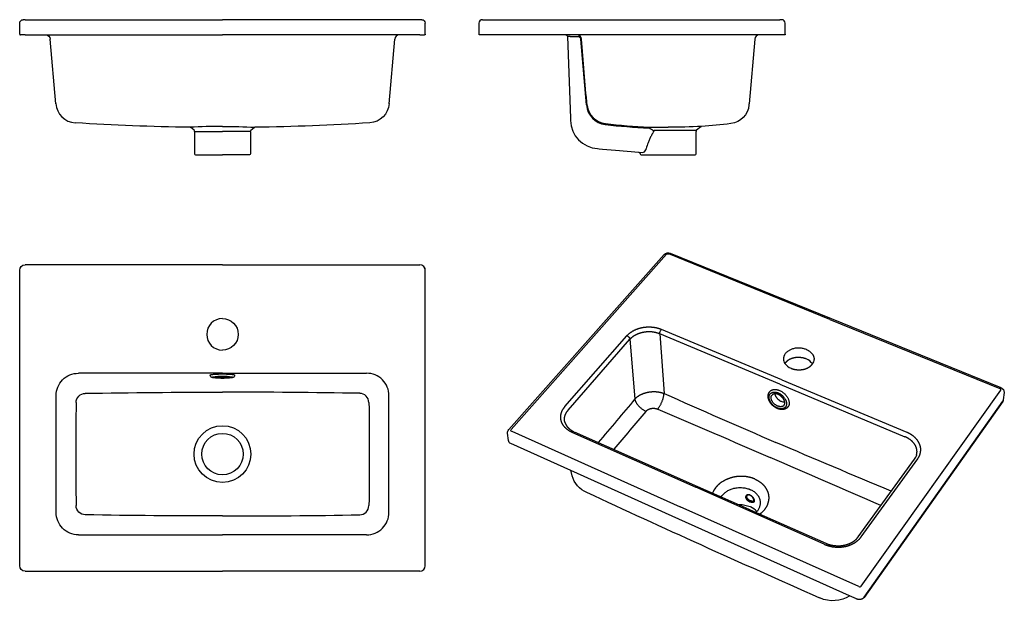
# Model space of a CAD drawing. Header units: millimetres. Extents: x 10535 to 11628, y -1402 to -755.
import ezdxf

# ---------------------------------------------------------------- set-up
doc = ezdxf.new("R2010")
doc.units = ezdxf.units.MM
doc.header["$MEASUREMENT"] = 0

msp = doc.modelspace()

# ---------------------------------------------------------------- linework, layer by layer
at = {"lineweight": -3}
for p, q in [((10535.4, -771.4), (10535.4, -759.4)), ((10541.4, -755.4), (10539.4, -755.4)), ((10541.4, -755.4), (10760.4, -755.4)), ((10981.4, -755.4), (10760.4, -755.4)), ((10985.4, -771.4), (10985.4, -759.4)), ((11044.8, -759.4), (11044.8, -771.4)), ((11048.8, -755.4), (11378.8, -755.4)), ((11380.8, -755.4), (11378.8, -755.4)), ((11384.8, -771.4), (11384.8, -759.4)), ((10541.4, -772.4), (10536.4, -772.4)), ((10541.4, -772.4), (10564.3, -772.4)), ((10564.3, -772.4), (10760.4, -772.4)), ((10956.5, -772.4), (10760.4, -772.4)), ((10979.4, -772.4), (10956.5, -772.4)), ((10979.4, -772.4), (10984.4, -772.4)), ((11050.8, -772.4), (11045.8, -772.4)), ((11141.8, -772.4), (11050.8, -772.4)), ((11355.9, -772.4), (11141.8, -772.4)), ((11143.3, -773.9), (11146.5, -864.6)), ((11146, -773.9), (11143.3, -773.9)), ((11146, -773.9), (11154.4, -773.9)), ((11378.8, -772.4), (11355.9, -772.4)), ((11383.8, -772.4), (11378.8, -772.4)), ((10575.5, -848.6), (10569.3, -777)), ((10945.3, -848.6), (10951.6, -777)), ((11164.2, -850), (11157.9, -777.1)), ((11350.9, -777), (11344.7, -848.6)), ((11344.6, -849.9), (11344.7, -848.6)), ((11291.9, -873.8), (11291.9, -873.8)), ((10728.9, -878.1), (10725.4, -875.2)), ((10729.4, -879.3), (10729.4, -904.3)), ((10729.4, -879.3), (10760.4, -879.3)), ((10791.4, -879.3), (10760.4, -879.3)), ((10791.4, -879.3), (10791.4, -904.3)), ((10792, -878.1), (10795.5, -875.2)), ((11239.1, -878.8), (11239.6, -878.1)), ((11239.6, -878.1), (11254.8, -878.1)), ((11254.8, -878.1), (11286.3, -878.1)), ((11285.8, -904.3), (11285.8, -879.3)), ((11291, -874.2), (11286.3, -878.1)), ((10730.4, -905.3), (10760.4, -905.3)), ((10790.4, -905.3), (10760.4, -905.3)), ((11222.4, -902.5), (11226, -902.8)), ((11223.8, -904), (11223.8, -904.3)), ((11224.8, -905.3), (11254.8, -905.3)), ((11254.8, -905.3), (11284.8, -905.3)), ((11080.8, -1210.1), (11253.1, -1015.7)), ((11434.4, -1087.9), (11255.7, -1015.3)), ((11257.2, -1014.5), (11435.8, -1087.1)), ((11078.1, -1210.2), (11250.5, -1016)), ((10535.4, -1361.4), (10535.4, -1033.4)), ((10760.4, -1027.4), (10541.4, -1027.4)), ((10760.4, -1027.4), (10979.4, -1027.4)), ((10985.4, -1361.4), (10985.4, -1033.4)), ((11434.4, -1087.9), (11622.9, -1164.6)), ((11435.8, -1087.1), (11624.1, -1163.6)), ((11380.8, -1155), (11247.5, -1099)), ((11140.4, -1184.7), (11209.1, -1106.1)), ((11143.9, -1188.7), (11212.5, -1110)), ((11212.5, -1110), (11218, -1176.2)), ((11245.6, -1103.9), (11250.3, -1170.1)), ((11378.8, -1159.9), (11245.6, -1103.9)), ((10760.4, -1147.7), (10600.6, -1147.7)), ((10746.9, -1150.2), (10746.9, -1149.7)), ((10760.4, -1147.7), (10920.2, -1147.7)), ((10773.9, -1149.7), (10773.9, -1150.2)), ((11380.8, -1155), (11519.6, -1213.2)), ((11367.6, -1168.1), (11367.8, -1167.8)), ((11367.6, -1168.1), (11367.6, -1168.1)), ((11378.8, -1159.9), (11517.5, -1218.2)), ((11469.1, -1383.9), (11623.8, -1166.5)), ((10575.7, -1302.2), (10575.7, -1172.6)), ((10945.1, -1302.2), (10945.1, -1172.6)), ((11626, -1179), (11472.2, -1396.4)), ((11472.3, -1396.2), (11626.1, -1178.8)), ((11626, -1179), (11626.1, -1178.8)), ((11627.6, -1169.2), (11626.7, -1177.3)), ((11387.6, -1185.2), (11387.4, -1185.5)), ((11387.4, -1185.5), (11387.4, -1185.5)), ((11387.6, -1185.2), (11387.5, -1185.3)), ((11081.3, -1212.1), (11268.3, -1295.9)), ((11077.6, -1222.3), (11076.7, -1214.2)), ((11148.7, -1213.6), (11285.5, -1274.3)), ((11150.6, -1212.6), (11287.3, -1273.2)), ((11146.7, -1255.6), (11080.4, -1225.8)), ((11465.6, -1329.4), (11528.3, -1243)), ((11469.1, -1329.2), (11531.8, -1242.6)), ((11148.3, -1261.4), (11146.7, -1255.4)), ((11266.6, -1309.5), (11146.7, -1255.6)), ((11428.1, -1337.5), (11285.5, -1274.3)), ((11287.3, -1273.2), (11333.8, -1293.8)), ((11466.3, -1384.5), (11268.3, -1295.9)), ((11333.8, -1293.8), (11352.4, -1302.1)), ((11349.9, -1289.5), (11349.9, -1289.5)), ((11456.2, -1394.8), (11266.6, -1309.5)), ((11352.4, -1302.1), (11429.7, -1336.3)), ((10600.6, -1327.1), (10760.4, -1327.1)), ((10920.2, -1327.1), (10760.4, -1327.1)), ((10541.4, -1367.4), (10760.4, -1367.4)), ((10979.4, -1367.4), (10760.4, -1367.4)), ((11463.8, -1398.2), (11456.2, -1394.8))]:
    msp.add_line(p, q, dxfattribs=at)
msp.add_lwpolyline([(11146.5, -864.6), (11146.5, -865.4), (11146.6, -867.2, 0.389037), (11176.5, -898.5), (11178.3, -898.6), (11182, -899), (11196.5, -900.2), (11222.4, -902.5)], format="xyb", dxfattribs=at)
for radius in [31.5, 23]:
    msp.add_circle((10760.4, -1237.4), radius)
at = {"lineweight": -3, "extrusion": (0, 0, -1)}
for centre, radius, start, end in [((-10539.4, -759.4), 4, 360, 90), ((-10981.4, -759.4), 4, 90, 180), ((-10564.3, -777.4), 5, 90, 175), ((-10984.4, -771.4), 1, 180, 270), ((-11045.8, -771.4), 1, 270, 0), ((-11141.8, -773.9), 1.5, 90, 178), ((-11154.4, -777.4), 3.5, 89.9999, 175.0001), ((-11383.8, -771.4), 1, 180, 270), ((-10922.3, -847), 23, 183.9535, 266.4289), ((-11321.6, -847.9), 23, 185, 262.905), ((-10760.5, 1753.8), 2628.8, 270.7876, 273.5655), ((-10759.1, -1584), 710.2, 90.109, 93.0154), ((-10760.3, 1753.8), 2628.8, 266.4345, 269.2124), ((-11255.9, -213.9), 660.9, 266.875, 270.093), ((-11292, -875.3), 1.5, 49.9995, 86.1523), ((-11254.3, -307.5), 567.6, 262.9002, 266.2051), ((-10792.9, -879.3), 1.5, 0, 50), ((-10796.4, -876.3), 1.5, 49.9997, 89.2131), ((-11277.5, -804.7), 83.5, 297.3516, 301.9007), ((-10790.4, -904.3), 1, 180, 270), ((-11222.3, -904), 1.5, 95.0007, 179.9994), ((-11254.9, -1020.2), 6.12, 43.6837, 112.326), ((-11254.8, -1017.5), 2.43, 47.3709, 112.3371), ((-10541.4, -1033.4), 6, 0, 90), ((-10760.4, -1104.6), 17.5, 90, 270), ((-11254.3, -1104.5), 8.75, 4.415, 38.972), ((-11206.9, -1111.4), 5.77, 112.3577, 165.1686), ((-11408.1, -1132.1), 8.72, 181.5073, 181.5485), ((-10600.6, -1172.5), 24.8, 359.812, 90.188), ((-10761.1, -10280.3), 9111.6, 89.03838, 89.99591), ((-11622.2, -1168.7), 5.38, 110.0027, 184.8178), ((-10608.4, -1180.4), 10.4, 1.1931, 88.6506), ((-7690.9, 1760.6), 4589.7, 219.7827, 220.5706), ((-11384.2, -1171.2), 8.78, 269.4787, 293.8833), ((-11623, -1176.8), 3.69, 186.5787, 215.6853), ((-7129.9, -1237.4), 3793.4, 179.1356, 180.8644), ((6520.7, -42592.5), 45054.8, 113.22082, 113.39354), ((-11380.5, -1180.9), 3.81, 221.0415, 221.0892), ((-11081.9, -1213.7), 5.22, 354.0507, 42.1719), ((-11081.6, -1211), 1.22, 286.4057, 43.9455), ((-11082, -1221.7), 4.4, 291.2333, 351.2732), ((-15717.8, 8866.3), 10985.8, 292.56394, 293.28909), ((-11176.7, -1253.2), 29.6, 294.129, 343.8131), ((-17346, 12049.2), 14692.9, 294.33477, 294.87876), ((-11327.8, -1292.9), 16.1, 29.5819, 38.2693), ((-10608.4, -1294.4), 10.4, 271.3494, 358.8069), ((-11340.7, -1282.3), 26.9, 217.7676, 233.6604), ((-10600.6, -1302.2), 24.8, 269.812, 0.188), ((-10761.1, 7805.5), 9111.6, 270.00409, 270.96162), ((-17605.9, 12613.3), 15314, 293.81195, 294.35126), ((-10541.4, -1361.4), 6, 270, 0), ((-11437.5, -1364.5), 35.6, 237.9468, 293.8207), ((-11471.9, -1396.2), 0.357, 181.4128, 254.3492)]:
    msp.add_arc(centre, radius, start, end, dxfattribs=at)
at = {"lineweight": -3}
for centre, radius, start, end in [((11048.8, -759.4), 4, 90, 180), ((11380.8, -759.4), 4, 360, 90), ((10536.4, -771.4), 1, 180, 270), ((10956.5, -777.4), 5, 90, 175), ((11153.7, -777.4), 5, 5.034, 90), ((11355.9, -777.4), 5, 90, 175), ((10598.5, -847), 23, 183.9535, 266.4289), ((11187.8, -848.3), 23.6, 184.176, 263.3961), ((11187.9, -847.9), 23, 186.7669, 263.0974), ((10761.8, -1584), 710.2, 90.109, 93.0154), ((11255, -294.2), 581.7, 263.0958, 267.8712), ((11254.9, -295.3), 579.6, 263.09, 267.8724), ((10724.4, -876.3), 1.5, 49.9997, 89.2131), ((10727.9, -879.3), 1.5, 0, 50), ((11254.6, -158.5), 716.3, 268.2997, 270.0121), ((11287.3, -879.3), 1.5, 129.9996, 180.0005), ((10730.4, -904.3), 1, 180, 270), ((11224.8, -904.3), 1, 180, 270), ((11225.8, -898.4), 4.44, 272.5688, 341.6187), ((11284.8, -904.3), 1, 270, 0), ((10979.4, -1033.4), 6, 0, 90), ((10979.4, -1033.4), 6, 360, 27), ((10760.4, -1104.6), 17.5, 90, 270), ((11391.8, -1131.7), 9.01, 179.8531, 214.3624), ((11402.7, -1145.9), 15, 34.6468, 69.1318), ((11407.8, -1132), 9.04, 323.4369, 357.7821), ((11396.7, -1128.1), 15.1, 215.2597, 248.9426), ((10920.3, -1172.5), 24.8, 359.812, 90.188), ((10759.8, -10280.3), 9111.6, 89.03838, 89.99591), ((10912.4, -1180.4), 10.4, 1.1931, 88.6506), ((15530.1, 8440.5), 10520.5, 245.99569, 246.73315), ((11623.5, -1176.9), 3.25, 324.1862, 353.3252), ((14391, -1237.4), 3793.4, 179.1356, 180.8644), ((15536.5, -4872.8), 5666.4, 139.4633, 140.0213), ((-6043.2, -41395.6), 43766.8, 66.38278, 66.55806), ((11517.4, -1234.9), 13.6, 323.5378, 345.9658), ((11325.3, -1289), 22.8, 141.308, 158.6652), ((10912.4, -1294.4), 10.4, 271.3494, 358.8069), ((11334.9, -1321.8), 28, 66.633, 92.2591), ((11337.9, -1315.1), 20.7, 41.8933, 66.8505), ((10759.8, 7805.5), 9111.6, 270.00409, 270.96162), ((10920.3, -1302.2), 24.8, 269.812, 0.188), ((11266.8, -1309.3), 0.282, 172.9348, 233.939), ((11340.1, -1289.3), 17.8, 314.1833, 322.3537), ((10979.4, -1361.4), 6, 270, 0), ((11467.3, -1382.3), 2.43, 244.3889, 318.8969)]:
    msp.add_arc(centre, radius, start, end, dxfattribs=at)
msp.add_open_spline([(11165.1, -850.6), (11162.3, -826.8), (11160.7, -800.9), (11158.7, -777)], degree=3, dxfattribs=at)
for points, knots in [([(11239.1, -878.8), (11238.6, -879.6), (11237.5, -881.5), (11235.8, -884.6), (11234.1, -888.2), (11232.3, -892.8), (11231, -896.7), (11230.2, -899.3), (11230, -899.8)], [0.54411, 0.54411, 0.54411, 0.54411, 3.417391, 7.58134, 11.721332, 15.873558, 23.202489, 24.664413, 24.664413, 24.664413, 24.664413]), ([(10760.4, -1153.2), (10757.3, -1153.2), (10754.4, -1153.1), (10752.1, -1152.9), (10751.1, -1152.8), (10750.3, -1152.7), (10749.5, -1152.6), (10749.3, -1152.5), (10749, -1152.5), (10748.8, -1152.4), (10748.5, -1152.3), (10748.4, -1152.3), (10748.2, -1152.2), (10748.2, -1152.2), (10747.9, -1152), (10747.7, -1151.9), (10747.6, -1151.7), (10747.2, -1151.4), (10746.9, -1150.8), (10746.9, -1150.2)], [0, 0, 0, 0, 9.411753, 9.411753, 9.411753, 13.472541, 13.472541, 14.532423, 14.532423, 15.835746, 15.835746, 16.609123, 16.609123, 16.99074, 16.99074, 18.052208, 18.052208, 18.052208, 20.0676, 20.0676, 20.0676, 20.0676]), ([(10760.4, -1151.4), (10759.2, -1151.4), (10756.7, -1151.4), (10753.5, -1151.6), (10751.4, -1151.9), (10750.7, -1152.2), (10751.4, -1152.5), (10753.5, -1152.8), (10756.7, -1153), (10759.2, -1153), (10760.4, -1153)], [29.844231, 29.844231, 29.844231, 29.844231, 33.425241, 37.305289, 41.185337, 44.766347, 48.347357, 52.227405, 56.107452, 59.688462, 59.688462, 59.688462, 59.688462]), ([(10759.3, -1151.4), (10758.5, -1151.4), (10757.7, -1151.4), (10756.9, -1151.4), (10755.7, -1151.5), (10754.6, -1151.5), (10753.7, -1151.6), (10752.8, -1151.7), (10752.1, -1151.8), (10751.7, -1151.9), (10751.5, -1151.9), (10751.3, -1152), (10751.3, -1152), (10751.3, -1152), (10751.3, -1152)], [1.152372, 1.152372, 1.152372, 1.152372, 3.585577, 3.585577, 3.585577, 7.471713, 7.471713, 7.471713, 11.348799, 11.348799, 11.348799, 13.104484, 13.104484, 13.286815, 13.286815, 13.286815, 13.286815]), ([(10773.9, -1150.2), (10773.9, -1150.8), (10773.6, -1151.4), (10773.3, -1151.7), (10773.1, -1151.9), (10772.9, -1152), (10772.7, -1152.2), (10772.6, -1152.2), (10772.4, -1152.3), (10772.3, -1152.3), (10772, -1152.4), (10771.8, -1152.5), (10771.5, -1152.5), (10771.3, -1152.6), (10770.5, -1152.7), (10769.7, -1152.8), (10768.7, -1152.9), (10766.5, -1153.1), (10763.5, -1153.2), (10760.4, -1153.2)], [0, 0, 0, 0, 2.015392, 2.015392, 2.015392, 3.07686, 3.07686, 3.458477, 3.458477, 4.231855, 4.231855, 5.535178, 5.535178, 6.595059, 6.595059, 10.655847, 10.655847, 10.655847, 20.067601, 20.067601, 20.067601, 20.067601]), ([(10760.4, -1153), (10761.6, -1153), (10764.1, -1153), (10767.3, -1152.8), (10769.4, -1152.5), (10770.1, -1152.2), (10769.4, -1151.9), (10767.3, -1151.6), (10764.1, -1151.4), (10761.6, -1151.4), (10760.4, -1151.4)], [0, 0, 0, 0, 3.58101, 7.461058, 11.341105, 14.922116, 18.503126, 22.383173, 26.263221, 29.844231, 29.844231, 29.844231, 29.844231]), ([(10769.6, -1152), (10769.6, -1152), (10769.5, -1152), (10769.5, -1152), (10769.3, -1151.9), (10769.1, -1151.9), (10768.7, -1151.8), (10768, -1151.7), (10767.1, -1151.6), (10766.2, -1151.5), (10765.1, -1151.5), (10763.9, -1151.4), (10763.1, -1151.4), (10762.4, -1151.4), (10761.6, -1151.4)], [1.523888, 1.523888, 1.523888, 1.523888, 1.801308, 1.801308, 3.556994, 3.556994, 3.556994, 7.434107, 7.434107, 7.434107, 11.320225, 11.320225, 11.320225, 13.752536, 13.752536, 13.752536, 13.752536])]:
    msp.add_open_spline(points, degree=3, knots=knots, dxfattribs=at)
for points, weights, degree, knots in [([(11209.1, -1106.1), (11210.1, -1105), (11212.2, -1103), (11216.3, -1100.3), (11221.1, -1098.2), (11226.5, -1096.8), (11232.1, -1096.2), (11237.6, -1096.4), (11242.8, -1097.3), (11246, -1098.4), (11247.5, -1099)], [2786.70505111, 2787.76704272, 2789.79612998, 2792.41527548, 2794.49826174, 2795.89847367, 2796.51039024, 2796.32060482, 2795.39637951, 2794.34352458, 2793.72292393], 3, [-0.31946, -0.31946, -0.31946, -0.31946, 5.131957, 10.70135, 16.483704, 22.378153, 28.272602, 34.054956, 39.624349, 45.075766, 45.075766, 45.075766, 45.075766]), ([(11212.5, -1110), (11213.3, -1109), (11215.2, -1107.2), (11218.7, -1104.9), (11222.8, -1103.1), (11227.4, -1101.9), (11232.3, -1101.3), (11237.1, -1101.5), (11241.6, -1102.4), (11244.3, -1103.3), (11245.6, -1103.9)], [2788.03204882, 2788.9334097, 2790.65670642, 2792.88479384, 2794.66135963, 2795.86181001, 2796.39595317, 2796.25145706, 2795.48450774, 2794.60279062, 2794.08193917], 3, [-0.31946, -0.31946, -0.31946, -0.31946, 5.131957, 10.70135, 16.483704, 22.378153, 28.272602, 34.054956, 39.624349, 45.075766, 45.075766, 45.075766, 45.075766]), ([(11408.2, -1121.4), (11393.4, -1115.3), (11385, -1125.8), (11382.8, -1128.5), (11382.8, -1131.7)], [2773.01573715, 1965.04400501, 2768.76463719, 2496.13888211, 2403.39643486], 2, [29.059548, 29.059548, 29.059548, 58.119097, 58.119097, 67.80198, 67.80198, 67.80198]), ([(11408, -1131.9), (11406.2, -1131.1), (11404.1, -1130.6), (11402, -1130.4), (11399.6, -1130.1), (11397.3, -1130.2), (11395, -1130.6), (11392.8, -1131), (11390.7, -1131.8), (11388.9, -1132.8), (11387.2, -1133.8), (11385.8, -1134.9), (11384.8, -1136.2), (11384.6, -1136.4), (11384.5, -1136.6), (11384.3, -1136.8)], [2784.67963021, 2785.47301372, 2786.00484458, 2786.24103606, 2786.49731871, 2786.40498863, 2785.96965962, 2785.53520637, 2784.76095622, 2783.70283767, 2782.73024847, 2781.52353214, 2780.15539175, 2779.94510279, 2779.73118181, 2779.51400023], 3, [19.112434, 19.112434, 19.112434, 19.112434, 25.846428, 25.846428, 25.846428, 33.161757, 33.161757, 33.161757, 40.461408, 40.461408, 40.461408, 47.158713, 47.158713, 47.158713, 48.187845, 48.187845, 48.187845, 48.187845]), ([(11391.2, -1142.2), (11393.1, -1143), (11395.2, -1143.5), (11397.4, -1143.7), (11399.7, -1144), (11402.1, -1143.9), (11404.4, -1143.5), (11406.7, -1143), (11408.8, -1142.3), (11410.6, -1141.2), (11412.3, -1140.3), (11413.7, -1139.1), (11414.7, -1137.8), (11414.8, -1137.7), (11414.9, -1137.5), (11415, -1137.4)], [2751.94639778, 2751.15164152, 2750.61902473, 2750.38256489, 2750.12616832, 2750.218526, 2750.65414608, 2751.08888595, 2751.86361397, 2752.92247678, 2753.89575635, 2755.10321296, 2756.47237346, 2756.62356561, 2756.7766376, 2756.93145003], 3, [18.781903, 18.781903, 18.781903, 18.781903, 25.519179, 25.519179, 25.519179, 32.833015, 32.833015, 32.833015, 40.131076, 40.131076, 40.131076, 46.826618, 46.826618, 46.826618, 47.565859, 47.565859, 47.565859, 47.565859]), ([(10746.9, -1149.7), (10746.9, -1148.5), (10760.4, -1148.5), (10773.9, -1148.5), (10773.9, -1149.7)], [0.99999999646, 0.707106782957, 1, 0.707106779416, 1.00000000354], 2, [21.205678, 21.205678, 21.205678, 42.411356, 42.411356, 63.617034, 63.617034, 63.617034]), ([(10760.4, -1153.2), (10771.9, -1153.2), (10771.9, -1152.2), (10771.9, -1151.2), (10760.4, -1151.2), (10748.9, -1151.2), (10748.9, -1152.2), (10748.9, -1153.2), (10760.4, -1153.2)], [1, 0.707106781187, 1, 0.707106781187, 1, 0.707106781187, 1, 0.707106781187, 1], 2, [0, 0, 0, 18.063852, 18.063852, 36.127705, 36.127705, 54.191557, 54.191557, 72.25541, 72.25541, 72.25541]), ([(11218, -1176.2), (11218.7, -1175.4), (11220.6, -1173.7), (11224, -1171.5), (11228.1, -1169.8), (11232.6, -1168.6), (11237.3, -1168), (11242, -1168.1), (11246.4, -1168.8), (11249.1, -1169.7), (11250.3, -1170.1)], [2846.23533102, 2847.17938995, 2849.01292932, 2851.37865333, 2853.25254096, 2854.48494933, 2854.99309103, 2854.76543838, 2853.86350588, 2852.86878224, 2852.29690313], 3, [0.903301, 0.903301, 0.903301, 0.903301, 2.750076, 4.698024, 6.700482, 8.730129, 10.759518, 12.761682, 14.710443, 16.564605, 16.564605, 16.564605, 16.564605]), ([(11376.1, -1186.9), (11374.7, -1186.3), (11373.4, -1185.5), (11370.8, -1183.5), (11369.6, -1182.3), (11368.6, -1180.9), (11368.1, -1180.3), (11367.7, -1179.6), (11367.4, -1178.9), (11367, -1178.2), (11366.6, -1177.4), (11366.4, -1176.7), (11365.9, -1175.3), (11365.7, -1173.9), (11365.8, -1172.6), (11365.8, -1171.9), (11366, -1171.3), (11366.3, -1170), (11366.6, -1169.4), (11367, -1168.9), (11367.1, -1168.8), (11367.2, -1168.7), (11367.4, -1168.4), (11367.5, -1168.3), (11367.6, -1168.1)], [2762.76331869, 2763.25693579, 2763.56291678, 2763.76367014, 2763.62066993, 2763.24186553, 2763.05938797, 2762.82353904, 2762.5387601, 2762.22940306, 2761.86386911, 2761.45093751, 2760.70435255, 2759.80663443, 2758.82791859, 2758.33453183, 2757.82211194, 2756.75531661, 2756.20395244, 2755.64649696, 2755.52151981, 2755.39643826, 2755.11732316, 2754.96335738, 2754.8093418], 3, [0, 0, 0, 0, 4.871073, 4.871073, 10.139761, 10.139761, 10.139761, 12.675297, 12.675297, 12.675297, 15.431934, 15.431934, 15.431934, 20.435393, 20.435393, 20.435393, 22.948404, 22.948404, 25.549595, 25.549595, 25.549595, 26.132523, 26.132523, 26.84928, 26.84928, 26.84928, 26.84928]), ([(11375.9, -1186.2), (11385.6, -1190.3), (11386.2, -1182.1), (11386.8, -1173.8), (11377.1, -1169.6), (11367.3, -1165.5), (11366.8, -1173.8), (11366.2, -1182.1), (11375.9, -1186.2)], [2761.44516418, 1949.8596762, 2749.67085436, 1938.7621381, 2745.7508753, 1944.31598865, 2757.52518512, 1955.41352674, 2761.44516418], 2, [0, 0, 0, 18.063852, 18.063852, 36.127705, 36.127705, 54.191557, 54.191557, 72.25541, 72.25541, 72.25541]), ([(11367.8, -1167.8), (11371.4, -1163.9), (11378.4, -1166.8), (11389.8, -1171.6), (11389.1, -1181.4), (11389, -1183.7), (11387.6, -1185.2)], [2410.38829817, 2192.67772883, 2746.00201273, 1938.45677346, 2750.60372968, 2509.9405068, 2415.48743654], 2, [27.763112, 27.763112, 27.763112, 42.411356, 42.411356, 63.617034, 63.617034, 70.003347, 70.003347, 70.003347]), ([(11376.3, -1184.1), (11368.7, -1180.9), (11369.1, -1174.5), (11369.2, -1172.9), (11370.1, -1171.9)], [2760.06242906, 1953.83210357, 2756.99456003, 2507.32086171, 2410.34376819], 2, [-59.688462, -59.688462, -59.688462, -44.766347, -44.766347, -40.177234, -40.177234, -40.177234]), ([(11377, -1171.3), (11376, -1170.9), (11375.1, -1170.6), (11374.2, -1170.5), (11373.2, -1170.4), (11372.3, -1170.6), (11371.6, -1170.9), (11371, -1171.1), (11370.5, -1171.4), (11370.1, -1171.9)], [2747.4477579, 2747.85455334, 2748.41536223, 2749.09613293, 2749.83026706, 2750.69679851, 2751.63702347, 2752.35958519, 2753.12360286, 2753.88563925], 3, [0, 0, 0, 0, 3.462765, 3.462765, 3.462765, 7.19438, 7.19438, 7.19438, 10.058958, 10.058958, 10.058958, 10.058958]), ([(11383.3, -1183.4), (11383.4, -1183.3), (11383.5, -1183.2), (11383.6, -1183.1), (11384, -1182.5), (11384.2, -1181.8), (11384.3, -1181), (11384.3, -1180.3), (11384.2, -1179.4), (11383.9, -1178.5), (11383.6, -1177.5), (11383.1, -1176.5), (11382.4, -1175.5), (11381.7, -1174.6), (11380.8, -1173.7), (11379.8, -1172.9), (11378.9, -1172.2), (11378, -1171.7), (11377, -1171.3)], [2753.89701052, 2753.69551939, 2753.49390747, 2753.2930887, 2752.3850706, 2751.49501221, 2750.68295757, 2749.86561031, 2749.13238854, 2748.52652072, 2747.8670884, 2747.36329832, 2747.05218222, 2746.74029568, 2746.62303126, 2746.70879336, 2746.7879047, 2747.03964689, 2747.4477579], 3, [0, 0, 0, 0, 0.753615, 0.753615, 0.753615, 4.179175, 4.179175, 4.179175, 7.627766, 7.627766, 7.627766, 11.38944, 11.38944, 11.38944, 15.16091, 15.16091, 15.16091, 18.635844, 18.635844, 18.635844, 18.635844]), ([(11148.7, -1213.6), (11147.2, -1212.9), (11144.3, -1211.3), (11140.6, -1208.3), (11137.8, -1204.7), (11136, -1200.7), (11135.5, -1196.5), (11136, -1192.3), (11137.7, -1188.3), (11139.4, -1185.9), (11140.4, -1184.7)], [2684.24426602, 2684.86474227, 2686.32094702, 2689.08628859, 2692.39618738, 2696.12746971, 2700.06556816, 2703.97174829, 2707.6667239, 2709.93150289, 2710.9934218], 3, [-0.31946, -0.31946, -0.31946, -0.31946, 5.131957, 10.70135, 16.483704, 22.378153, 28.272602, 34.054956, 39.624349, 45.075766, 45.075766, 45.075766, 45.075766]), ([(11140.3, -1202.1), (11140, -1201), (11139.7, -1198.6), (11140.2, -1195.1), (11141.6, -1191.7), (11143.1, -1189.6), (11143.9, -1188.7)], [2699.58040277, 2700.64105969, 2702.85037682, 2706.18648509, 2709.40625674, 2711.38861439, 2712.3204195], 3, [22.649777, 22.649777, 22.649777, 22.649777, 28.272602, 34.054956, 39.624349, 45.075766, 45.075766, 45.075766, 45.075766]), ([(11230.1, -1190), (11230.4, -1189.6), (11231.1, -1188.9), (11232.5, -1188), (11234.2, -1187.2), (11236.1, -1186.7), (11238, -1186.5), (11239.9, -1186.6), (11241.7, -1186.9), (11242.8, -1187.2), (11243.3, -1187.5)], [2851.49577739, 2851.84718338, 2852.53280126, 2853.42732593, 2854.14799051, 2854.63793675, 2854.86468208, 2854.82200644, 2854.5307137, 2854.19117281, 2853.9935157], 3, [0.903301, 0.903301, 0.903301, 0.903301, 2.750076, 4.698024, 6.700482, 8.730129, 10.759518, 12.761682, 14.710443, 16.564605, 16.564605, 16.564605, 16.564605]), ([(11387.4, -1185.5), (11386.7, -1186.3), (11385.7, -1187), (11384.6, -1187.4), (11383.3, -1187.9), (11381.9, -1188.1), (11380.3, -1188), (11379.1, -1187.9), (11377.9, -1187.6), (11376.7, -1187.1), (11376.5, -1187.1), (11376.3, -1187), (11376.1, -1186.9)], [2754.83785003, 2755.79968099, 2756.74738225, 2757.67046093, 2758.7952084, 2759.85571818, 2760.7617191, 2761.46928238, 2762.07765593, 2762.55222698, 2762.62589094, 2762.69628663, 2762.76331867], 3, [0, 0, 0, 0, 4.475813, 4.475813, 4.475813, 9.953613, 9.953613, 9.953613, 14.213375, 14.213375, 14.213375, 14.872885, 14.872885, 14.872885, 14.872885]), ([(11140.3, -1202.1), (11140.3, -1202.2), (11140.3, -1202.2), (11140.3, -1202.3), (11140.6, -1203.3), (11141.1, -1204.4), (11141.7, -1205.3), (11142.3, -1206.3), (11143, -1207.3), (11143.9, -1208.2), (11144.8, -1209.1), (11145.8, -1209.9), (11146.9, -1210.6), (11147.9, -1211.3), (11149.1, -1212), (11150.3, -1212.5)], [2699.58040277, 2699.52054439, 2699.46074723, 2699.40101787, 2698.10286814, 2696.83943687, 2695.63604519, 2694.44891835, 2693.32643284, 2692.28288107, 2691.27161561, 2690.34155351, 2689.50243192, 2688.72080299, 2688.02186422, 2687.41201534], 3, [0, 0, 0, 0, 0.236695, 0.236695, 0.236695, 5.388741, 5.388741, 5.388741, 10.468778, 10.468778, 10.468778, 15.393237, 15.393237, 15.393237, 19.98188, 19.98188, 19.98188, 19.98188]), ([(11530.5, -1238.2), (11530.6, -1237.7), (11531, -1236.1), (11531, -1233.1), (11530, -1229.3), (11528, -1225.8), (11525.1, -1222.7), (11521.6, -1220.1), (11518.9, -1218.8), (11517.5, -1218.2)], [2666.65544783, 2667.05108365, 2668.54653045, 2671.22091753, 2674.60859647, 2677.83245269, 2680.70666902, 2683.12309867, 2684.40672798, 2684.95706101], 3, [8.595863, 8.595863, 8.595863, 8.595863, 10.70135, 16.483704, 22.378153, 28.272602, 34.054956, 39.624349, 45.075766, 45.075766, 45.075766, 45.075766]), ([(11531.8, -1242.6), (11532.6, -1241.4), (11534, -1238.9), (11535.1, -1234.8), (11535.2, -1230.5), (11534, -1226.2), (11531.6, -1222.1), (11528.3, -1218.5), (11524.3, -1215.5), (11521.2, -1213.9), (11519.6, -1213.2)], [2657.84888999, 2658.91080889, 2661.17558789, 2664.87056349, 2668.77674363, 2672.71484208, 2676.44612441, 2679.7560232, 2682.52136476, 2683.97756951, 2684.59804576], 3, [-0.31946, -0.31946, -0.31946, -0.31946, 5.131957, 10.70135, 16.483704, 22.378153, 28.272602, 34.054956, 39.624349, 45.075766, 45.075766, 45.075766, 45.075766]), ([(11351, -1265.1), (11349.2, -1264.3), (11347.3, -1263.7), (11343.3, -1262.7), (11341.2, -1262.4), (11337, -1262.1), (11334.9, -1262.1), (11330.7, -1262.4), (11328.7, -1262.7), (11326.7, -1263.2), (11322.7, -1264.2), (11319, -1265.7), (11312.4, -1269.6), (11309.6, -1272), (11307.5, -1274.7)], [2785.43549652, 2786.18097814, 2786.799757, 2787.76550098, 2788.10935196, 2788.50914993, 2788.5640375, 2788.38293003, 2788.14740375, 2787.77064881, 2787.0293319, 2785.75067807, 2782.26029395, 2780.07599114, 2777.56908913], 3, [156.103117, 156.103117, 156.103117, 156.103117, 162.656708, 162.656708, 169.209751, 169.209751, 175.759845, 175.759845, 182.309194, 182.309194, 182.309194, 195.223929, 195.223929, 208.137486, 208.137486, 208.137486, 208.137486]), ([(11351, -1265.1), (11352.8, -1265.9), (11354.5, -1266.9), (11357.7, -1269), (11359.1, -1270.2), (11361.6, -1272.8), (11362.6, -1274.2), (11364.4, -1277.2), (11365.1, -1278.7), (11365.6, -1280.3), (11366.5, -1283.4), (11366.7, -1286.7), (11365.4, -1293), (11364, -1296), (11361.9, -1298.8)], [2785.43549652, 2784.6900149, 2783.82283642, 2781.87100482, 2780.7926477, 2778.46311666, 2777.21875005, 2774.60592534, 2773.24407361, 2771.84555133, 2769.09376728, 2766.23586181, 2760.60123836, 2757.8683664, 2755.36146423], 3, [156.103117, 156.103117, 156.103117, 156.103117, 162.656708, 162.656708, 169.209751, 169.209751, 175.759845, 175.759845, 182.309194, 182.309194, 182.309194, 195.223929, 195.223929, 208.137486, 208.137486, 208.137486, 208.137486]), ([(11345.9, -1283), (11345.7, -1282.9), (11345.3, -1282.7), (11344.7, -1282.6), (11344.2, -1282.5), (11343.7, -1282.5), (11343.2, -1282.6), (11342.6, -1282.7), (11342.2, -1282.9), (11341.7, -1283.2), (11341.4, -1283.5), (11341.1, -1283.9), (11340.9, -1284.2), (11340.8, -1284.7), (11340.8, -1285.1), (11340.8, -1285.6), (11340.9, -1286), (11341.1, -1286.5), (11341.4, -1287), (11341.7, -1287.5), (11342.1, -1287.9), (11342.4, -1288.2), (11342.8, -1288.5), (11343.2, -1288.9), (11343.7, -1289.3), (11344.2, -1289.6), (11344.7, -1289.9), (11345.2, -1290.2), (11345.6, -1290.4), (11345.8, -1290.5), (11345.9, -1290.5)], [2792.38417385, 2792.4677239, 2792.65376756, 2792.98565633, 2793.3139385, 2793.67002899, 2794.05067169, 2794.55200227, 2795.08318366, 2795.63704883, 2796.17030034, 2796.71300696, 2797.25956194, 2797.80404592, 2798.34014788, 2798.86058688, 2799.35776539, 2799.82427207, 2800.25235466, 2800.63417642, 2800.92903358, 2801.13104333, 2801.30443034, 2801.45732544, 2801.54893641, 2801.58313295, 2801.55747414, 2801.45888832, 2801.33559805, 2801.25921261, 2801.2173689], 3, [9.462664, 9.462664, 9.462664, 9.462664, 10.228555, 10.990375, 11.75001, 12.203947, 12.954875, 13.700067, 14.58681, 15.318809, 16.045404, 16.769864, 17.490332, 18.207337, 18.925329, 19.64332, 20.360325, 21.080794, 21.805254, 22.531848, 23.263848, 23.780376, 24.15059, 24.895782, 25.64671, 26.100648, 26.860282, 27.622103, 28.004421, 28.387993, 28.387993, 28.387993, 28.387993]), ([(11342.3, -1283.6), (11342.3, -1283.6), (11342.2, -1283.8), (11342, -1284.1), (11341.9, -1284.4), (11341.9, -1284.8), (11341.9, -1285.2), (11342, -1285.6), (11342.2, -1285.9), (11342.4, -1286.3), (11342.7, -1286.7), (11343, -1287.1), (11343.3, -1287.3), (11343.6, -1287.6), (11344, -1287.9), (11344.4, -1288.2), (11344.9, -1288.5), (11345.3, -1288.8), (11345.8, -1289), (11346.1, -1289.2), (11346.3, -1289.2), (11346.4, -1289.3)], [2797.08432938, 2797.15654873, 2797.37813093, 2797.75182786, 2798.20323121, 2798.64918087, 2799.08368205, 2799.50033065, 2799.89274825, 2800.25415549, 2800.57759887, 2800.82812364, 2801.00010195, 2801.14786592, 2801.27828437, 2801.35626678, 2801.38487365, 2801.36187672, 2801.27583578, 2801.16850962, 2801.10206924, 2801.06568338], 3, [16.419142, 16.419142, 16.419142, 16.419142, 16.769864, 17.490332, 18.207337, 18.925329, 19.64332, 20.360325, 21.080794, 21.805254, 22.531848, 23.263848, 23.780376, 24.15059, 24.895782, 25.64671, 26.100648, 26.860282, 27.622103, 28.004421, 28.387993, 28.387993, 28.387993, 28.387993]), ([(11346, -1283.2), (11345.8, -1283.1), (11345.7, -1283.1), (11345.5, -1283), (11345.3, -1283), (11345.1, -1282.9), (11344.9, -1282.9), (11344.8, -1282.9), (11344.7, -1282.8), (11344.6, -1282.8), (11344.5, -1282.8), (11344.5, -1282.8), (11344.4, -1282.8), (11344.3, -1282.8), (11344.2, -1282.8), (11344.2, -1282.8), (11344, -1282.8), (11343.8, -1282.8), (11343.7, -1282.9), (11343.6, -1282.9), (11343.4, -1282.9), (11343.3, -1282.9), (11343.2, -1283), (11343, -1283), (11342.9, -1283.1), (11342.8, -1283.2), (11342.7, -1283.2), (11342.6, -1283.3), (11342.5, -1283.3), (11342.5, -1283.4), (11342.4, -1283.5), (11342.4, -1283.5), (11342.3, -1283.5), (11342.3, -1283.6)], [2792.94409027, 2793.03086146, 2793.12721964, 2793.23282756, 2793.33763515, 2793.45109443, 2793.57283996, 2793.66501053, 2793.76166807, 2793.86264604, 2793.89448527, 2793.92674356, 2793.95941553, 2794.04083452, 2794.12473819, 2794.21105382, 2794.35386166, 2794.50287732, 2794.65781532, 2794.8115489, 2794.97057605, 2795.13477522, 2795.33010669, 2795.53166134, 2795.73960151, 2795.91102113, 2796.08575765, 2796.26418082, 2796.44099277, 2796.62030174, 2796.80244214, 2796.89574334, 2796.98955678, 2797.08387669], 3, [8.440295, 8.440295, 8.440295, 8.440295, 9.10442, 9.10442, 9.10442, 9.763502, 9.763502, 9.763502, 10.262397, 10.262397, 10.262397, 10.419664, 10.419664, 10.419664, 10.8116, 10.8116, 10.8116, 11.460143, 11.460143, 11.460143, 12.103549, 12.103549, 12.103549, 12.868723, 12.868723, 12.868723, 13.499288, 13.499288, 13.499288, 14.124055, 14.124055, 14.124055, 14.444228, 14.444228, 14.444228, 14.444228]), ([(11345.9, -1283), (11346.1, -1283.1), (11346.5, -1283.3), (11347.1, -1283.6), (11347.6, -1284), (11348, -1284.4), (11348.4, -1284.9), (11348.9, -1285.5), (11349.3, -1286.1), (11349.6, -1286.7), (11349.9, -1287.2), (11350.1, -1287.8), (11350.2, -1288.3), (11350.3, -1288.9), (11350.3, -1289.3), (11350.3, -1289.8), (11350.2, -1290.1), (11350.1, -1290.5), (11349.9, -1290.7), (11349.6, -1291), (11349.3, -1291.1), (11349.1, -1291.2), (11348.8, -1291.2), (11348.4, -1291.2), (11348, -1291.2), (11347.6, -1291.1), (11347.1, -1291), (11346.6, -1290.8), (11346.2, -1290.7), (11346, -1290.6), (11345.9, -1290.5)], [2792.38417385, 2792.30062438, 2792.15335757, 2791.99478803, 2791.91395595, 2791.87983139, 2791.89236774, 2791.9796643, 2792.14513904, 2792.38714395, 2792.67693599, 2793.02741763, 2793.43513246, 2793.89562467, 2794.40357751, 2794.95216554, 2795.5333362, 2796.13868201, 2796.75899208, 2797.38426807, 2797.94176667, 2798.38614613, 2798.82184352, 2799.2990218, 2799.75873768, 2800.18315167, 2800.56660391, 2800.87623385, 2801.08481136, 2801.17552605, 2801.2173689], 3, [9.462664, 9.462664, 9.462664, 9.462664, 10.228555, 10.990375, 11.75001, 12.203947, 12.954875, 13.700067, 14.58681, 15.318809, 16.045404, 16.769864, 17.490332, 18.207337, 18.925329, 19.64332, 20.360325, 21.080794, 21.805254, 22.531848, 23.263848, 23.780376, 24.15059, 24.895782, 25.64671, 26.100648, 26.860282, 27.622103, 28.004421, 28.387993, 28.387993, 28.387993, 28.387993]), ([(11349.9, -1289.5), (11349.9, -1289.5), (11349.9, -1289.4), (11349.9, -1289.4), (11349.9, -1289.4), (11350, -1289.4), (11350, -1289.3), (11350, -1289.2), (11350, -1289.2), (11350, -1289.1), (11350, -1289), (11350.1, -1288.9), (11350.1, -1288.8), (11350.1, -1288.7), (11350, -1288.6), (11350, -1288.4), (11350, -1288.4), (11350, -1288.3), (11350, -1288.2), (11350, -1288.2), (11350, -1288.1), (11350, -1288), (11349.9, -1287.9), (11349.9, -1287.7), (11349.8, -1287.6), (11349.8, -1287.4), (11349.7, -1287.2), (11349.6, -1287.1), (11349.6, -1286.9), (11349.5, -1286.7), (11349.4, -1286.6), (11349.3, -1286.4), (11349.2, -1286.2), (11349.1, -1286.1), (11349, -1285.8), (11348.9, -1285.6), (11348.7, -1285.4), (11348.6, -1285.3), (11348.4, -1285.1), (11348.3, -1284.9), (11348.2, -1284.8), (11348, -1284.6), (11347.9, -1284.5), (11347.8, -1284.4), (11347.7, -1284.3), (11347.6, -1284.2), (11347.4, -1284.1), (11347.2, -1284), (11347.1, -1283.8), (11346.9, -1283.7), (11346.7, -1283.6), (11346.5, -1283.5), (11346.4, -1283.4), (11346.2, -1283.3), (11346, -1283.2)], [2796.92488502, 2796.83056583, 2796.73657793, 2796.64281088, 2796.43455934, 2796.23188424, 2796.02943448, 2795.82857177, 2795.63407241, 2795.44344461, 2795.2522281, 2795.06815526, 2794.89098851, 2794.71288345, 2794.54283804, 2794.38148937, 2794.28516537, 2794.192011, 2794.10216385, 2794.04080047, 2793.98095897, 2793.92269795, 2793.77781396, 2793.64259815, 2793.51766331, 2793.39173041, 2793.27606077, 2793.17108174, 2793.06576938, 2792.97109722, 2792.88731681, 2792.80306777, 2792.729761, 2792.66754889, 2792.59248986, 2792.53356774, 2792.49085428, 2792.45515564, 2792.43080412, 2792.41776598, 2792.40470541, 2792.40302014, 2792.41263391, 2792.41841546, 2792.4282804, 2792.44220066, 2792.4653824, 2792.49976474, 2792.54517688, 2792.5904585, 2792.64655576, 2792.71324085, 2792.77995933, 2792.8570039, 2792.94408754], 3, [0, 0, 0, 0, 0.288009, 0.288009, 0.288009, 0.924573, 0.924573, 0.924573, 1.557957, 1.557957, 1.557957, 2.194882, 2.194882, 2.194882, 2.835911, 2.835911, 2.835911, 3.218429, 3.218429, 3.218429, 3.47962, 3.47962, 3.47962, 4.129738, 4.129738, 4.129738, 4.784966, 4.784966, 4.784966, 5.442167, 5.442167, 5.442167, 6.102994, 6.102994, 6.102994, 6.900474, 6.900474, 6.900474, 7.566693, 7.566693, 7.566693, 8.234008, 8.234008, 8.234008, 8.635152, 8.635152, 8.635152, 9.303383, 9.303383, 9.303383, 9.96963, 9.96963, 9.96963, 10.63617, 10.63617, 10.63617, 10.63617]), ([(11349.9, -1289.5), (11349.9, -1289.5), (11349.8, -1289.6), (11349.6, -1289.8), (11349.3, -1289.9), (11349.1, -1289.9), (11348.9, -1289.9), (11348.6, -1289.9), (11348.2, -1289.9), (11347.8, -1289.8), (11347.4, -1289.7), (11347, -1289.5), (11346.7, -1289.4), (11346.5, -1289.3), (11346.4, -1289.3)], [2796.92596928, 2797.02246935, 2797.29655821, 2797.75159167, 2798.23050029, 2798.61323486, 2798.98909481, 2799.40149863, 2799.79957226, 2800.16749864, 2800.50025045, 2800.76917972, 2800.95043424, 2801.02929832, 2801.06568338], 3, [21.40759, 21.40759, 21.40759, 21.40759, 21.805254, 22.531848, 23.263848, 23.780376, 24.15059, 24.895782, 25.64671, 26.100648, 26.860282, 27.622103, 28.004421, 28.387993, 28.387993, 28.387993, 28.387993]), ([(11428.1, -1337.5), (11429.8, -1338.2), (11433.3, -1339.5), (11439.1, -1340.6), (11445.1, -1340.8), (11451.2, -1340.1), (11456.9, -1338.4), (11461.9, -1335.9), (11466, -1332.8), (11468.2, -1330.5), (11469.1, -1329.2)], [2575.11938785, 2574.4987872, 2573.44593228, 2572.52170697, 2572.33192154, 2572.94383811, 2574.34405005, 2576.42703631, 2579.04618181, 2581.07526907, 2582.13726067], 3, [-0.31946, -0.31946, -0.31946, -0.31946, 5.131957, 10.70135, 16.483704, 22.378153, 28.272602, 34.054956, 39.624349, 45.075766, 45.075766, 45.075766, 45.075766]), ([(11429.7, -1336.3), (11431.2, -1337), (11432.7, -1337.5), (11434.3, -1338), (11436, -1338.4), (11437.7, -1338.7), (11439.4, -1338.9), (11441.2, -1339.1), (11443, -1339.2), (11444.8, -1339.1), (11446.6, -1339.1), (11448.4, -1338.8), (11450.1, -1338.5), (11451.9, -1338.1), (11453.6, -1337.6), (11455.2, -1337), (11456.7, -1336.4), (11458.2, -1335.7), (11459.5, -1334.9), (11460.8, -1334.1), (11461.9, -1333.3), (11463, -1332.3), (11464, -1331.4), (11464.8, -1330.4), (11465.6, -1329.4)], [2578.18356232, 2577.57152111, 2577.06033446, 2576.65765148, 2576.24552001, 2575.94758181, 2575.76912468, 2575.58377455, 2575.52746023, 2575.60201113, 2575.67791964, 2575.88918909, 2576.23315118, 2576.57620256, 2577.05030609, 2577.64829082, 2578.23263714, 2578.93343551, 2579.74032467, 2580.51395258, 2581.3820821, 2582.33299341, 2583.25946275, 2584.2603725, 2585.32286601], 3, [0, 0, 0, 0, 4.868326, 4.868326, 4.868326, 9.851635, 9.851635, 9.851635, 15.028401, 15.028401, 15.028401, 20.299845, 20.299845, 20.299845, 25.556956, 25.556956, 25.556956, 30.692868, 30.692868, 30.692868, 35.615055, 35.615055, 35.615055, 40.408962, 40.408962, 40.408962, 40.408962]), ([(11472.2, -1396.4), (11471.8, -1397), (11471.3, -1397.5), (11470.7, -1397.8), (11470, -1398.3), (11469.2, -1398.6), (11468.4, -1398.7), (11467.6, -1398.9), (11466.8, -1398.9), (11466, -1398.8), (11465.2, -1398.7), (11464.5, -1398.5), (11463.8, -1398.2)], [2547.16029514, 2546.79140861, 2546.4641449, 2546.19906685, 2545.91617671, 2545.7088395, 2545.5941727, 2545.48035444, 2545.45992994, 2545.53533681, 2545.6050345, 2545.7553705, 2545.97670522], 3, [0, 0, 0, 0, 2.246395, 2.246395, 2.246395, 4.643494, 4.643494, 4.643494, 7.021306, 7.021306, 7.021306, 9.217586, 9.217586, 9.217586, 9.217586])]:
    msp.add_rational_spline(points, weights, degree=degree, knots=knots, dxfattribs=at)
for points, weights in [([(11408.2, -1121.4), (11417, -1125.1), (11416.8, -1132.4)], [2773.01573715, 2219.73383826, 2408.91753985]), ([(10760.4, -1152.5), (10753.4, -1152.5), (10751.7, -1151.9)], [1, 0.754804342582, 0.920139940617]), ([(10769.2, -1151.9), (10767.5, -1152.5), (10760.4, -1152.5)], [0.920177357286, 0.754776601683, 1]), ([(11623.8, -1166.5), (11624.6, -1165.3), (11622.9, -1164.6)], [2728.17143711, 1929.93500948, 2730.02325319]), ([(11230.1, -1190), (11219.4, -1185.1), (11218, -1176.2)], [2851.49577739, 2135.01070267, 2846.23533102]), ([(11243.3, -1187.5), (11249.9, -1179.3), (11250.3, -1170.1)], [2853.9935157, 2138.86876533, 2852.29690313]), ([(11380.6, -1179.2), (11374.1, -1176.4), (11373.5, -1170.5)], [2765.87953786, 2040.50491732, 2615.16051511]), ([(11383.3, -1183.4), (11381, -1186.1), (11376.3, -1184.1)], [2413.5199708, 2194.69304938, 2760.06242906]), ([(11315.2, -1283), (11326.7, -1268.3), (11346.1, -1276.9)], [2780.09826973, 1975.47855044, 2785.77220625]), ([(11354.2, -1300.2), (11365.6, -1285.4), (11346.1, -1276.9)], [2764.14556582, 1964.19828532, 2785.77220625])]:
    msp.add_rational_spline(points, weights, degree=2, dxfattribs=at)

doc.saveas('drawing.dxf')
